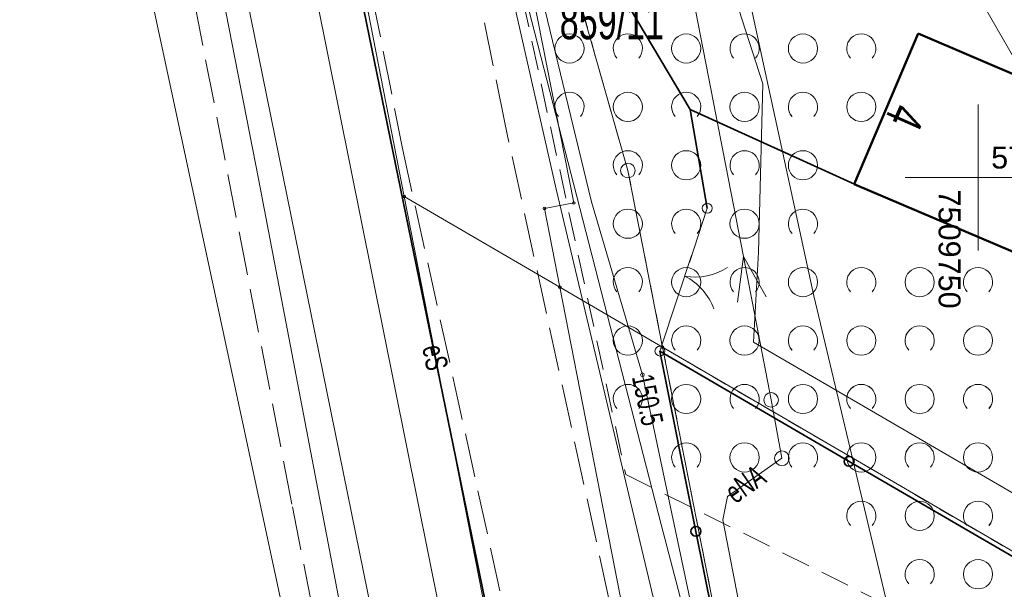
# Model space of a CAD drawing. Header units: millimetres. Extents: x 7509325 to 7510261, y 5702462 to 5703755.
# Tile 15 of 26: x 7509717 to 7509751, y 5702886 to 5702905. Entities that reach past the tile are written whole.
import ezdxf
from ezdxf.enums import TextEntityAlignment as Align

# ---------------------------------------------------------------- set-up
doc = ezdxf.new("R2010")
doc.units = ezdxf.units.MM
for name, pattern in [('1_14', [1, -1]), ('1_OTKJ', [2, 1.5, -0.5]), ('1_OTKR', [0]), ('1_OTZI', [1.5, 1, -0.5]), ('1_OTZK', [1.5, 1, -0.5]), ('3_EGBU_A', [0]), ('4_SUEP_A', [0]), ('4_SULO', [0]), ('4_SUTP_A', [0]), ('4_SUWP', [0]), ('GDE', [0]), ('GUZ', [1, 0.5, -0.5])]:
    doc.linetypes.add(name, pattern=pattern)
for name, color, linetype, lineweight in [('4_Siatka', 7, 'Continuous', 18), ('Dzialki', 7, 'GDE', 18), ('EADTD_T_0', 7, 'Continuous', 25), ('EGBB_L_0', 7, '3_EGBU_A', 50), ('Numery_dzialek', 7, 'Continuous', 13), ('OTK_L_0', 7, '1_OTKJ', 18), ('OTK_L_5', 7, 'Continuous', 18), ('OTO_L_0', 7, 'Continuous', 35), ('OTO_L_1', 7, 'Continuous', 18), ('OTZ_L_1', 7, '1_OTZK', 18), ('Punkty', 7, 'Continuous', 18), ('SUEP_E_T_0', 1, 'Continuous', 0), ('SUEP_L_0', 1, '4_SUEP_A', 18), ('SUER_T_0', 1, 'Continuous', 18), ('SUL_L_1', 7, '4_SULO', 35), ('SUP_T_2', 7, 'Continuous', 18), ('SUWP_L_0', 5, '4_SUWP', 18), ('Uzytki', 7, 'GUZ', 18)]:
    doc.layers.add(name, color=color, linetype=linetype, lineweight=lineweight)
doc.layers.add('SUTP_L_0', color=7, linetype='4_SUTP_A', lineweight=18, true_color=0xff9100)
doc.styles.add('Arial', font='arial.ttf')

# ---------------------------------------------------------------- blocks, each defined once
blk = doc.blocks.new('GRO')
at = {"linetype": 'Continuous'}
blk.add_circle((0, 0), 0.045, dxfattribs=at)
blk = doc.blocks.new('GRT')
at = {"linetype": 'Continuous'}
blk.add_circle((0, 0), 0.25, dxfattribs=at)
blk = doc.blocks.new('1_OTZK')
at = {"linetype": 'Continuous'}
for centre in [(-1, 1), (1, -1)]:
    blk.add_circle(centre, 0.5, dxfattribs=at)
for centre, start, end in [((1, 1), 318.5904, 221.4096), ((-1, -1), 318.7031, 221.2969)]:
    blk.add_arc(centre, 0.5, start, end, dxfattribs=at)
blk = doc.blocks.new('4_SUPS')
at = {"linetype": 'Continuous'}
blk.add_circle((0, 0), 0.0625, dxfattribs=at)
blk = doc.blocks.new('4_SUPP')
at = {"linetype": 'Continuous'}
blk.add_circle((0, 0), 0.25, dxfattribs=at)

msp = doc.modelspace()

# ---------------------------------------------------------------- linework, layer by layer
at = {"layer": '4_Siatka', "lineweight": 18, "flags": 128}
for points in [[(7509750, 5702897.5), (7509750, 5702902.5)], [(7509747.5, 5702900), (7509752.5, 5702900)]]:
    msp.add_lwpolyline(points, dxfattribs=at)
at = {"layer": 'Dzialki'}
for p, q in [((7509721.64, 5702943.77), (7509730.34, 5702899.35)), ((7509731.29, 5702923.89), (7509736.15, 5702899.13)), ((7509731.29, 5702923.89), (7509738, 5702900.24)), ((7509738, 5702900.24), (7509739.19, 5702894.19)), ((7509730.34, 5702899.35), (7509745.86, 5702820.15)), ((7509735.67, 5702896.25), (7509730.34, 5702899.35)), ((7509736.15, 5702899.13), (7509735.14, 5702898.94)), ((7509735.14, 5702898.94), (7509735.67, 5702896.25)), ((7509735.67, 5702896.25), (7509750.54, 5702820.4)), ((7509739.19, 5702894.19), (7509735.67, 5702896.25)), ((7509739.19, 5702894.19), (7509747.64, 5702851.29)), ((7509739.19, 5702894.19), (7509897.87, 5702801.7))]:
    msp.add_line(p, q, dxfattribs=at)
at = {"layer": 'EGBB_L_0', "linetype": '3_EGBU_A'}
for p, q in [((7509747.95, 5702904.93), (7509745.76, 5702899.77)), ((7509757.19, 5702900.99), (7509747.95, 5702904.93)), ((7509745.76, 5702899.77), (7509755, 5702895.84))]:
    msp.add_line(p, q, dxfattribs=at)
at = {"layer": 'OTK_L_0', "linetype": '1_OTKJ'}
for p, q in [((7509726.49, 5702888.82), (7509717.16, 5702936.82)), ((7509733.78, 5702901.87), (7509730.02, 5702920.62)), ((7509726.5, 5702920.02), (7509730.28, 5702900.99)), ((7509739.92, 5702873.86), (7509733.78, 5702901.87)), ((7509730.28, 5702900.99), (7509736.46, 5702872.95)), ((7509735.63, 5702842.11), (7509726.49, 5702888.82))]:
    msp.add_line(p, q, dxfattribs=at)
at = {"layer": 'OTK_L_5', "linetype": '1_OTKR'}
for p, q in [((7509723.85, 5702911.5), (7509730.45, 5702879.11)), ((7509732.74, 5702879.3), (7509726.2, 5702911.74))]:
    msp.add_line(p, q, dxfattribs=at)
at = {"layer": 'OTO_L_0'}
for p, q in [((7509740.14, 5702902.334), (7509736.293, 5702908.772)), ((7509745.763, 5702899.77), (7509740.14, 5702902.334)), ((7509740.14, 5702902.334), (7509740.72, 5702898.95)), ((7509740.332, 5702887.888), (7509739.1, 5702894.06)), ((7509739.1, 5702894.06), (7509745.581, 5702890.285)), ((7509745.581, 5702890.285), (7509751.93, 5702886.588)), ((7509741.564, 5702881.717), (7509740.332, 5702887.888))]:
    msp.add_line(p, q, dxfattribs=at)
for centre in [(7509745.581, 5702890.285), (7509740.332, 5702887.888)]:
    msp.add_circle(centre, 0.17, dxfattribs=at)
at = {"layer": 'OTO_L_1'}
for p, q in [((7509740.72, 5702898.95), (7509740.107, 5702897.098)), ((7509740.185, 5702897.336), (7509739.713, 5702895.912)), ((7509739.713, 5702895.912), (7509739.1, 5702894.06))]:
    msp.add_line(p, q, dxfattribs=at)
for centre in [(7509740.72, 5702898.95), (7509739.1, 5702894.06)]:
    msp.add_circle(centre, 0.17, dxfattribs=at)
for centre, start, end in [((7509740.31, 5702898.591), 259.615, 303.6894), ((7509739.064, 5702894.83), 19.6517, 63.7261)]:
    msp.add_arc(centre, 2, start, end, dxfattribs=at)
at = {"layer": 'OTZ_L_1', "linetype": '1_OTZI'}
for p, q in [((7509733.12, 5702912), (7509737.93, 5702889.83)), ((7509737.93, 5702889.83), (7509795, 5702861.42))]:
    msp.add_line(p, q, dxfattribs=at)
at = {"layer": 'OTZ_L_1', "linetype": '1_14'}
for p, q in [((7509745.76, 5702899.77), (7509747.95, 5702904.93)), ((7509747.95, 5702904.93), (7509757.193, 5702900.993)), ((7509754.998, 5702895.84), (7509745.76, 5702899.77))]:
    msp.add_line(p, q, dxfattribs=at)
at = {"layer": 'SUEP_L_0', "linetype": '4_SUEP_A'}
for p, q in [((7509740.166, 5702923.395), (7509751.653, 5702903.351)), ((7509725.342, 5702899.957), (7509721.328, 5702920.454)), ((7509736.75, 5702899.17), (7509733.96, 5702910.7)), ((7509734.361, 5702879.437), (7509728.686, 5702907.047)), ((7509740.054, 5702907.116), (7509741.958, 5702897.299)), ((7509728.742, 5702882.229), (7509725.342, 5702899.957)), ((7509738.5, 5702893.25), (7509736.75, 5702899.17)), ((7509741.958, 5702897.299), (7509741.753, 5702895.731)), ((7509741.958, 5702897.299), (7509742.91, 5702892.39)), ((7509742.735, 5702895.921), (7509741.958, 5702897.299)), ((7509740.37, 5702884.42), (7509738.5, 5702893.25)), ((7509742.91, 5702892.39), (7509743.28, 5702890.39)), ((7509743.28, 5702890.39), (7509741.41, 5702889.08)), ((7509741.41, 5702889.08), (7509741.26, 5702888.28)), ((7509741.26, 5702888.28), (7509741.94, 5702884.78))]:
    msp.add_line(p, q, dxfattribs=at)
at = {"layer": 'SUL_L_1', "linetype": '4_SULO'}
msp.add_line((7509734.361, 5702879.437), (7509728.686, 5702907.047), dxfattribs=at)
at = {"layer": 'SUTP_L_0', "linetype": '4_SUTP_A'}
for p, q in [((7509730.608, 5702921.314), (7509739.136, 5702888.122)), ((7509735.543, 5702899.598), (7509730.608, 5702921.314)), ((7509744.378, 5702895.948), (7509740.859, 5702912.095)), ((7509721.554, 5702906.733), (7509727.365, 5702879.658)), ((7509747.343, 5702850.06), (7509735.543, 5702899.598)), ((7509747.03, 5702884.791), (7509744.378, 5702895.948)), ((7509739.136, 5702888.122), (7509750.034, 5702846.911))]:
    msp.add_line(p, q, dxfattribs=at)
at = {"layer": 'SUWP_L_0', "linetype": '4_SUWP'}
for p, q in [((7509738.474, 5702916.023), (7509742.629, 5702903.207)), ((7509742.629, 5702903.207), (7509742.476, 5702897.446)), ((7509742.476, 5702897.446), (7509742.309, 5702894.366)), ((7509742.309, 5702894.366), (7509777.005, 5702874.174))]:
    msp.add_line(p, q, dxfattribs=at)
at = {"layer": 'Uzytki'}
for p, q in [((7509731.29, 5702923.89), (7509738, 5702900.24)), ((7509738, 5702900.24), (7509739.19, 5702894.19)), ((7509739.19, 5702894.19), (7509758.05, 5702883.2)), ((7509739.19, 5702894.19), (7509747.64, 5702851.29))]:
    msp.add_line(p, q, dxfattribs=at)

# ---------------------------------------------------------------- block references
at = {"layer": 'OTZ_L_1'}
for p in [(7509739, 5702905.42), (7509743, 5702905.42), (7509737, 5702903.42), (7509741, 5702903.42), (7509745, 5702903.42), (7509739, 5702901.42), (7509743, 5702901.42), (7509741, 5702899.42), (7509739, 5702897.42), (7509743, 5702897.42), (7509741, 5702895.42), (7509745, 5702895.42), (7509749, 5702895.42), (7509739, 5702893.42), (7509743, 5702893.42), (7509747, 5702893.42), (7509751, 5702893.42), (7509741, 5702891.42), (7509745, 5702891.42), (7509749, 5702891.42), (7509747, 5702889.42), (7509751, 5702889.42), (7509749, 5702887.42)]:
    msp.add_blockref('1_OTZK', p, dxfattribs=at)
at = {"layer": 'Punkty'}
for name, p in [('GRT', (7509738, 5702900.24)), ('GRO', (7509730.34, 5702899.35)), ('GRO', (7509735.14, 5702898.94)), ('GRO', (7509736.15, 5702899.13)), ('GRO', (7509735.67, 5702896.25)), ('GRO', (7509739.19, 5702894.19))]:
    msp.add_blockref(name, p, dxfattribs=at)
at = {"layer": 'SUER_T_0'}
msp.add_blockref('4_SUPS', (7509738.5, 5702893.25), dxfattribs=at)
at = {"layer": 'SUP_T_2'}
for p in [(7509742.91, 5702892.39), (7509743.28, 5702890.39)]:
    msp.add_blockref('4_SUPP', p, dxfattribs=at)

# ---------------------------------------------------------------- texts
at = {"layer": '4_Siatka', "style": 'Arial'}
msp.add_text('5702900', height=0.75, dxfattribs=at).set_placement((7509750.45, 5702900.31))
msp.add_text('7509750', height=0.75, rotation=270, dxfattribs=at).set_placement((7509748.65, 5702899.59))
at = {"layer": 'EADTD_T_0', "width": 0.7}
msp.add_text('4', height=1.25, rotation=246.2425, dxfattribs=at).set_placement((7509746.939, 5702902.321), align=Align.CENTER)
at = {"layer": 'Numery_dzialek', "width": 0.7}
msp.add_text('859/11', height=1.25, dxfattribs=at).set_placement((7509735.665, 5702905.987), align=Align.TOP_LEFT)
at = {"layer": 'SUEP_E_T_0', "lineweight": 9, "width": 0.7}
msp.add_text('eS', height=0.75, rotation=281.6144, dxfattribs=at).set_placement((7509731.401, 5702893.84), align=Align.MIDDLE)
msp.add_text('eNA', height=0.75, rotation=35.0126, dxfattribs=at).set_placement((7509741.464, 5702889.118), align=Align.MIDDLE_LEFT)
at = {"layer": 'SUER_T_0', "lineweight": 9, "width": 0.7}
msp.add_text('150.5', height=0.75, rotation=281.9573, dxfattribs=at).set_placement((7509738.5, 5702893.25), align=Align.MIDDLE_LEFT)

doc.saveas('drawing.dxf')
